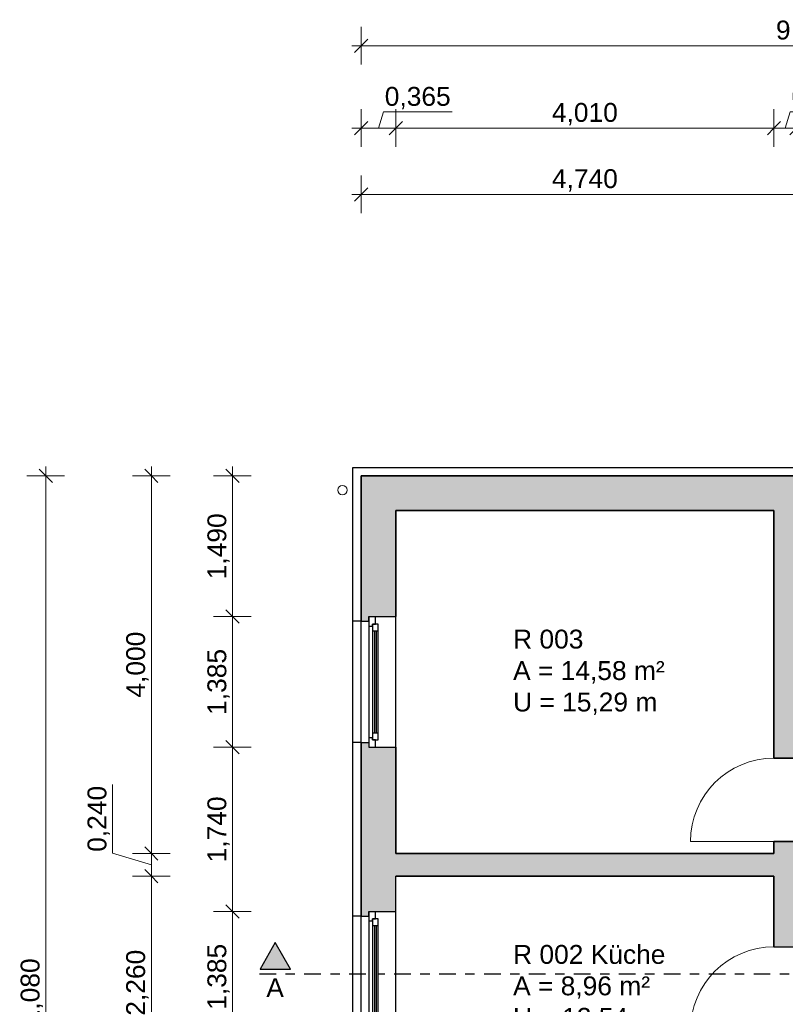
# Model space of a CAD drawing. Header units: millimetres. Extents: x 5 to 471, y 35 to 84.
# Tile 5 of 34: x 5 to 13, y 45 to 55. Entities that reach past the tile are written whole.
import ezdxf

# ---------------------------------------------------------------- set-up
doc = ezdxf.new("R2010")
doc.units = ezdxf.units.MM
doc.header["$MEASUREMENT"] = 0
doc.linetypes.add('Strichpunktlinie', pattern=[0.335139, 0.176389, -0.088194, 0, -0.070556])
doc.linetypes.add('Wipeout_Contour', pattern=[1, 0, -1])
for name, color, linetype, lineweight in [('1 Wandschnitt', 250, 'Continuous', 35), ('2 Türen', 252, 'Continuous', 18), ('3 Raumstempel', 251, 'Continuous', 15), ('4 Schraffuren', 252, 'Continuous', 13), ('5 Bemassung', 250, 'Continuous', 15)]:
    doc.layers.add(name, color=color, linetype=linetype, lineweight=lineweight)
for name, color, linetype in [('A_1 Sanitär', 7, 'Continuous'), ('P_ZE_BILD', 7, 'Continuous'), ('R_NT_HIDDEN', 7, 'Continuous'), ('R_TR_AUSSENWAND', 7, 'Continuous'), ('R_TR_INNENWAND', 3, 'Continuous')]:
    doc.layers.add(name, color=color, linetype=linetype)
doc.styles.add('Cord 50', font='ARIAL.TTF', dxfattribs={"height": 0.2})
doc.styles.add('ERSTELLTER_STIL_1', font='ARIAL.TTF')
doc.styles.get("Standard").update_dxf_attribs({"font": 'txt', "bigfont": 'BIGFONT.SHX'})
doc.dimstyles.new('Cord 50', dxfattribs={"dimscale": 0, "dimtxt": 1, "dimasz": 0.005, "dimexe": 0.01, "dimexo": 0.03, "dimgap": 0.027, "dimtad": 1, "dimdec": 3, "dimzin": 0, "dimdsep": 46, "dimlunit": 6, "dimtxsty": 'Cord 50', "dimblk": 'MASSKETTE', "dimcen": 0.009, "dimse1": 1, "dimse2": 1, "dimclrd": 256, "dimclre": 256, "dimclrt": 256, "dimazin": 0, "dimtfac": 1, "dimtdec": 3, "dimtmove": 1, "dimatfit": 3, "dimldrblk": 'MASSKETTE', "dimfxl": 1, "dimtolj": 1, "dimtzin": 0, "dimlwd": -1, "dimlwe": -1, "dimarcsym": 0})

# ---------------------------------------------------------------- blocks, each defined once
blk = doc.blocks.new('1-Flügelfenster 14')
at = {"layer": 'R_TR_AUSSENWAND', "linetype": 'Continuous'}
for p, q in [((-0.6425, 0.08), (0.6425, 0.08)), ((-0.6925, -0.285), (0.6925, -0.285))]:
    blk.add_line(p, q, dxfattribs=at)
at = {"color": 254, "linetype": 'Wipeout_Contour', "lineweight": 0, "ltscale": 3.397843}
blk.add_wipeout([(-0.5925, 0), (-0.5925, -0.04), (0.5925, -0.04), (0.5925, 0)], dxfattribs=at).dxf.layer = 'R_TR_AUSSENWAND'
at = {"color": 254, "linetype": 'Wipeout_Contour', "lineweight": 0, "ltscale": 5.415648}
blk.add_wipeout([(-0.6925, -0.07), (-0.6125, -0.07), (-0.6125, -0.04), (-0.5925, -0.04), (-0.5925, 0), (-0.6925, 0)], dxfattribs=at).dxf.layer = 'R_TR_AUSSENWAND'
at = {"color": 254, "linetype": 'Wipeout_Contour', "lineweight": 0, "ltscale": 5.399769}
blk.add_wipeout([(0.6925, 0), (0.5925, 0), (0.5925, -0.04), (0.6125, -0.04), (0.6125, -0.07), (0.6925, -0.07)], dxfattribs=at).dxf.layer = 'R_TR_AUSSENWAND'
at = {"layer": 'R_TR_AUSSENWAND', "linetype": 'Continuous'}
for p, q in [((-0.6925, 0), (-0.6925, -0.07)), ((0.6925, 0), (0.6925, -0.07))]:
    blk.add_line(p, q, dxfattribs=at)
at = {"color": 254, "linetype": 'Wipeout_Contour', "lineweight": 0, "ltscale": 3.306582}
blk.add_wipeout([(-0.5425, -0.04), (-0.5425, -0.06), (0.5425, -0.06), (0.5425, -0.04)], dxfattribs=at).dxf.layer = 'R_TR_AUSSENWAND'
at = {"color": 254, "linetype": 'Wipeout_Contour', "lineweight": 0, "ltscale": 3.310564}
blk.add_wipeout([(-0.5425, -0.08), (-0.5425, -0.1), (0.5425, -0.1), (0.5425, -0.08)], dxfattribs=at).dxf.layer = 'R_TR_AUSSENWAND'
at = {"color": 254, "linetype": 'Wipeout_Contour', "lineweight": 0, "ltscale": 3.394142}
blk.add_wipeout([(-0.6125, -0.04), (-0.6125, -0.1), (-0.5425, -0.1), (-0.5425, -0.04)], dxfattribs=at).dxf.layer = 'R_TR_AUSSENWAND'
at = {"color": 254, "linetype": 'Wipeout_Contour', "lineweight": 0, "ltscale": 3.394929}
blk.add_wipeout([(0.5425, -0.04), (0.5425, -0.1), (0.6125, -0.1), (0.6125, -0.04)], dxfattribs=at).dxf.layer = 'R_TR_AUSSENWAND'
at = {"layer": 'R_TR_AUSSENWAND', "linetype": 'Continuous'}
for p, q in [((-0.5925, 0), (-0.6925, 0)), ((-0.6425, 0), (-0.6925, 0)), ((0.5925, 0), (-0.5925, 0)), ((0.6925, 0), (0.5925, 0)), ((0.6425, 0), (0.6925, 0)), ((-0.6925, -0.07), (-0.6125, -0.07)), ((-0.6125, -0.07), (-0.6125, -0.04)), ((-0.6125, -0.04), (-0.6125, -0.1)), ((0.6125, -0.04), (0.6125, -0.07)), ((0.6125, -0.1), (0.6125, -0.04)), ((0.6125, -0.07), (0.6925, -0.07))]:
    blk.add_line(p, q, dxfattribs=at)
at = {"color": 254, "linetype": 'Wipeout_Contour', "lineweight": 0, "ltscale": 3.308288}
blk.add_wipeout([(-0.5425, -0.08), (0.5425, -0.08), (0.5425, -0.06), (-0.5425, -0.06)], dxfattribs=at).dxf.layer = 'R_TR_AUSSENWAND'
at = {"layer": 'R_TR_AUSSENWAND', "linetype": 'Continuous'}
for p, q in [((-0.5925, -0.04), (-0.5925, 0)), ((0.5925, 0), (0.5925, -0.04)), ((-0.6125, -0.04), (-0.5925, -0.04)), ((-0.5425, -0.04), (-0.6125, -0.04)), ((-0.6125, -0.1), (-0.5425, -0.1)), ((0.5425, -0.04), (-0.5425, -0.04)), ((-0.5425, -0.1), (-0.5425, -0.04)), ((0.5425, -0.06), (-0.5425, -0.06)), ((-0.5425, -0.08), (0.5425, -0.08)), ((-0.5425, -0.1), (0.5425, -0.1)), ((0.5425, -0.04), (0.5425, -0.1)), ((0.6125, -0.04), (0.5425, -0.04)), ((0.5425, -0.1), (0.6125, -0.1)), ((0.5925, -0.04), (0.6125, -0.04))]:
    blk.add_line(p, q, dxfattribs=at)
blk = doc.blocks.new('MASSKETTE')
at = {"layer": '5 Bemassung'}
for p, q in [((0, -40), (0, 40)), ((0, 0), (-40, 0)), ((-14.1, -14.1), (0, 0)), ((0, 0), (14.1, 14.1)), ((0, 0), (20, 0)), ((0, 0), (0, 0))]:
    blk.add_line(p, q, dxfattribs=at)
blk = doc.blocks.new('*D497')
at = {"layer": '5 Bemassung'}
blk.add_line((7.529, 50.422), (7.529, 48.943), dxfattribs=at)
at = {"layer": 'Defpoints', "color": 0}
for p in [(8.895, 50.428), (7.529, 48.938), (9.26, 48.938)]:
    blk.add_point(p, dxfattribs=at)
at = {"layer": '5 Bemassung', "xscale": 0.005000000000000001, "yscale": 0.005000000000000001, "zscale": 0.005000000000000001}
for p, rotation in [((7.529, 50.428), 90), ((7.529, 48.938), 270)]:
    blk.add_blockref('MASSKETTE', p, dxfattribs=dict(at, rotation=rotation))
at = {"layer": '5 Bemassung', "insert": (7.382, 49.682), "char_height": 0.2, "attachment_point": 5, "rotation": 90, "style": 'Cord 50'}
blk.add_mtext('\\A1;1,490', dxfattribs=at)
blk = doc.blocks.new('*D498')
at = {"layer": '5 Bemassung'}
blk.add_line((7.529, 48.932), (7.529, 47.557), dxfattribs=at)
at = {"layer": 'Defpoints', "color": 0}
for p in [(9.26, 48.938), (7.529, 47.552), (9.26, 47.552)]:
    blk.add_point(p, dxfattribs=at)
at = {"layer": '5 Bemassung', "xscale": 0.005000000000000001, "yscale": 0.005000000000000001, "zscale": 0.005000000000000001}
for p, rotation in [((7.529, 48.938), 90), ((7.529, 47.552), 270)]:
    blk.add_blockref('MASSKETTE', p, dxfattribs=dict(at, rotation=rotation))
at = {"layer": '5 Bemassung', "insert": (7.382, 48.245), "char_height": 0.2, "attachment_point": 5, "rotation": 90, "style": 'Cord 50'}
blk.add_mtext('\\A1;1,385', dxfattribs=at)
blk = doc.blocks.new('*D499')
at = {"layer": '5 Bemassung'}
blk.add_line((7.529, 47.547), (7.529, 45.818), dxfattribs=at)
at = {"layer": 'Defpoints', "color": 0}
for p in [(9.26, 47.552), (7.529, 45.812), (9.26, 45.812)]:
    blk.add_point(p, dxfattribs=at)
at = {"layer": '5 Bemassung', "xscale": 0.005000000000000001, "yscale": 0.005000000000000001, "zscale": 0.005000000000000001}
for p, rotation in [((7.529, 47.552), 90), ((7.529, 45.812), 270)]:
    blk.add_blockref('MASSKETTE', p, dxfattribs=dict(at, rotation=rotation))
at = {"layer": '5 Bemassung', "insert": (7.382, 46.682), "char_height": 0.2, "attachment_point": 5, "rotation": 90, "style": 'Cord 50'}
blk.add_mtext('\\A1;1,740', dxfattribs=at)
blk = doc.blocks.new('*D500')
at = {"layer": '5 Bemassung'}
blk.add_line((7.529, 45.807), (7.529, 44.433), dxfattribs=at)
at = {"layer": 'Defpoints', "color": 0}
for p in [(9.26, 45.812), (7.529, 44.428), (9.26, 44.428)]:
    blk.add_point(p, dxfattribs=at)
at = {"layer": '5 Bemassung', "xscale": 0.005000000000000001, "yscale": 0.005000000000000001, "zscale": 0.005000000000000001}
for p, rotation in [((7.529, 45.812), 90), ((7.529, 44.428), 270)]:
    blk.add_blockref('MASSKETTE', p, dxfattribs=dict(at, rotation=rotation))
at = {"layer": '5 Bemassung', "insert": (7.382, 45.12), "char_height": 0.2, "attachment_point": 5, "rotation": 90, "style": 'Cord 50'}
blk.add_mtext('\\A1;1,385', dxfattribs=at)
blk = doc.blocks.new('*D502')
at = {"layer": '5 Bemassung'}
blk.add_line((6.669, 50.422), (6.669, 46.432), dxfattribs=at)
at = {"layer": 'Defpoints', "color": 0}
for p in [(8.895, 50.428), (6.669, 46.428), (9.26, 46.428)]:
    blk.add_point(p, dxfattribs=at)
at = {"layer": '5 Bemassung', "xscale": 0.005000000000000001, "yscale": 0.005000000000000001, "zscale": 0.005000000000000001}
for p, rotation in [((6.669, 50.428), 90), ((6.669, 46.428), 270)]:
    blk.add_blockref('MASSKETTE', p, dxfattribs=dict(at, rotation=rotation))
at = {"layer": '5 Bemassung', "insert": (6.521, 48.428), "char_height": 0.2, "attachment_point": 5, "rotation": 90, "style": 'Cord 50'}
blk.add_mtext('\\A1;4,000', dxfattribs=at)
blk = doc.blocks.new('*D503')
at = {"layer": '5 Bemassung'}
for p, q in [((6.258, 47.158), (6.258, 46.431)), ((6.258, 46.431), (6.669, 46.307)), ((6.669, 46.422), (6.669, 46.193))]:
    blk.add_line(p, q, dxfattribs=at)
at = {"layer": 'Defpoints', "color": 0}
for p in [(9.26, 46.428), (6.669, 46.188), (9.26, 46.188)]:
    blk.add_point(p, dxfattribs=at)
at = {"layer": '5 Bemassung', "xscale": 0.005000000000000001, "yscale": 0.005000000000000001, "zscale": 0.005000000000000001}
for p, rotation in [((6.669, 46.428), 90), ((6.669, 46.188), 270)]:
    blk.add_blockref('MASSKETTE', p, dxfattribs=dict(at, rotation=rotation))
at = {"layer": '5 Bemassung', "insert": (6.111, 46.794), "char_height": 0.2, "attachment_point": 5, "rotation": 90, "style": 'Cord 50'}
blk.add_mtext('\\A1;0,240', dxfattribs=at)
blk = doc.blocks.new('*D504')
at = {"layer": '5 Bemassung'}
blk.add_line((6.669, 46.182), (6.669, 43.932), dxfattribs=at)
at = {"layer": 'Defpoints', "color": 0}
for p in [(9.26, 46.188), (6.669, 43.928), (9.26, 43.928)]:
    blk.add_point(p, dxfattribs=at)
at = {"layer": '5 Bemassung', "xscale": 0.005000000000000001, "yscale": 0.005000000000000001, "zscale": 0.005000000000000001}
for p, rotation in [((6.669, 46.188), 90), ((6.669, 43.928), 270)]:
    blk.add_blockref('MASSKETTE', p, dxfattribs=dict(at, rotation=rotation))
at = {"layer": '5 Bemassung', "insert": (6.521, 45.057), "char_height": 0.2, "attachment_point": 5, "rotation": 90, "style": 'Cord 50'}
blk.add_mtext('\\A1;2,260', dxfattribs=at)
blk = doc.blocks.new('*D508')
at = {"layer": '5 Bemassung'}
blk.add_line((5.549, 50.422), (5.549, 39.352), dxfattribs=at)
at = {"layer": 'Defpoints', "color": 0}
for p in [(8.895, 50.428), (5.549, 39.347), (8.895, 39.347)]:
    blk.add_point(p, dxfattribs=at)
at = {"layer": '5 Bemassung', "xscale": 0.005000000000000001, "yscale": 0.005000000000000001, "zscale": 0.005000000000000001}
for p, rotation in [((5.549, 50.428), 90), ((5.549, 39.347), 270)]:
    blk.add_blockref('MASSKETTE', p, dxfattribs=dict(at, rotation=rotation))
at = {"layer": '5 Bemassung', "insert": (5.402, 44.888), "char_height": 0.2, "attachment_point": 5, "rotation": 90, "style": 'Cord 50'}
blk.add_mtext('\\A1;11,080', dxfattribs=at)
blk = doc.blocks.new('*D511')
at = {"layer": '5 Bemassung'}
blk.add_line((13.63, 53.412), (8.9, 53.412), dxfattribs=at)
at = {"layer": 'Defpoints', "color": 0}
for p in [(8.895, 53.412), (8.895, 50.428), (13.635, 50.428)]:
    blk.add_point(p, dxfattribs=at)
at = {"layer": '5 Bemassung', "xscale": 0.005000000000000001, "yscale": 0.005000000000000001, "zscale": 0.005000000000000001, "rotation": 180}
blk.add_blockref('MASSKETTE', (8.895, 53.412), dxfattribs=at)
at = {"layer": '5 Bemassung', "xscale": 0.005000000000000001, "yscale": 0.005000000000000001, "zscale": 0.005000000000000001}
blk.add_blockref('MASSKETTE', (13.635, 53.412), dxfattribs=at)
at = {"layer": '5 Bemassung', "insert": (11.265, 53.56), "char_height": 0.2, "attachment_point": 5, "style": 'Cord 50'}
blk.add_mtext('\\A1;4,740', dxfattribs=at)
blk = doc.blocks.new('*D514')
at = {"layer": '5 Bemassung'}
for p, q in [((13.441, 54.285), (13.39, 54.115)), ((14.169, 54.285), (13.441, 54.285)), ((13.505, 54.115), (13.275, 54.115))]:
    blk.add_line(p, q, dxfattribs=at)
at = {"layer": 'Defpoints', "color": 0}
for p in [(13.27, 54.115), (13.27, 50.062), (13.51, 50.062)]:
    blk.add_point(p, dxfattribs=at)
at = {"layer": '5 Bemassung', "xscale": 0.005000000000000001, "yscale": 0.005000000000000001, "zscale": 0.005000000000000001, "rotation": 180}
blk.add_blockref('MASSKETTE', (13.27, 54.115), dxfattribs=at)
at = {"layer": '5 Bemassung', "xscale": 0.005000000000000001, "yscale": 0.005000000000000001, "zscale": 0.005000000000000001}
blk.add_blockref('MASSKETTE', (13.51, 54.115), dxfattribs=at)
at = {"layer": '5 Bemassung', "insert": (13.805, 54.432), "char_height": 0.2, "attachment_point": 5, "style": 'Cord 50'}
blk.add_mtext('\\A1;0,240', dxfattribs=at)
blk = doc.blocks.new('*D515')
at = {"layer": '5 Bemassung'}
blk.add_line((13.265, 54.115), (9.265, 54.115), dxfattribs=at)
at = {"layer": 'Defpoints', "color": 0}
for p in [(9.26, 54.115), (9.26, 50.062), (13.27, 50.062)]:
    blk.add_point(p, dxfattribs=at)
at = {"layer": '5 Bemassung', "xscale": 0.005000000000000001, "yscale": 0.005000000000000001, "zscale": 0.005000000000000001, "rotation": 180}
blk.add_blockref('MASSKETTE', (9.26, 54.115), dxfattribs=at)
at = {"layer": '5 Bemassung', "xscale": 0.005000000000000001, "yscale": 0.005000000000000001, "zscale": 0.005000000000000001}
blk.add_blockref('MASSKETTE', (13.27, 54.115), dxfattribs=at)
at = {"layer": '5 Bemassung', "insert": (11.265, 54.262), "char_height": 0.2, "attachment_point": 5, "style": 'Cord 50'}
blk.add_mtext('\\A1;4,010', dxfattribs=at)
blk = doc.blocks.new('*D516')
at = {"layer": '5 Bemassung'}
for p, q in [((9.129, 54.285), (9.078, 54.115)), ((9.858, 54.285), (9.129, 54.285)), ((9.255, 54.115), (8.9, 54.115))]:
    blk.add_line(p, q, dxfattribs=at)
at = {"layer": 'Defpoints', "color": 0}
for p in [(8.895, 54.115), (8.895, 50.428), (9.26, 50.062)]:
    blk.add_point(p, dxfattribs=at)
at = {"layer": '5 Bemassung', "xscale": 0.005000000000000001, "yscale": 0.005000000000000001, "zscale": 0.005000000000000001, "rotation": 180}
blk.add_blockref('MASSKETTE', (8.895, 54.115), dxfattribs=at)
at = {"layer": '5 Bemassung', "xscale": 0.005000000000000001, "yscale": 0.005000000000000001, "zscale": 0.005000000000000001}
blk.add_blockref('MASSKETTE', (9.26, 54.115), dxfattribs=at)
at = {"layer": '5 Bemassung', "insert": (9.493, 54.432), "char_height": 0.2, "attachment_point": 5, "style": 'Cord 50'}
blk.add_mtext('\\A1;0,365', dxfattribs=at)
blk = doc.blocks.new('*D517')
at = {"layer": '5 Bemassung'}
blk.add_line((8.9, 54.987), (18.38, 54.987), dxfattribs=at)
at = {"layer": 'Defpoints', "color": 0}
for p in [(18.385, 54.987), (8.895, 50.428), (18.385, 50.428)]:
    blk.add_point(p, dxfattribs=at)
at = {"layer": '5 Bemassung', "xscale": 0.005000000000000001, "yscale": 0.005000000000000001, "zscale": 0.005000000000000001, "rotation": 180}
blk.add_blockref('MASSKETTE', (8.895, 54.987), dxfattribs=at)
at = {"layer": '5 Bemassung', "xscale": 0.005000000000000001, "yscale": 0.005000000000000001, "zscale": 0.005000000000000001}
blk.add_blockref('MASSKETTE', (18.385, 54.987), dxfattribs=at)
at = {"layer": '5 Bemassung', "insert": (13.64, 55.135), "char_height": 0.2, "attachment_point": 5, "style": 'Cord 50'}
blk.add_mtext('\\A1;9,490', dxfattribs=at)

msp = doc.modelspace()

# ---------------------------------------------------------------- hatches: boundary and pattern name
at = {"layer": '4 Schraffuren'}
h = msp.add_hatch(color=256, dxfattribs=at)
h.paths.add_polyline_path([(13.635, 50.4275), (13.41, 50.4275), (8.895, 50.4275), (8.895, 48.8875), (8.895, 48.8875), (8.975, 48.8875), (8.975, 48.9375), (9.045, 48.9375), (9.26, 48.9375), (9.26, 48.9375), (9.26, 50.0625), (13.27, 50.0625), (13.27, 47.4375), (13.27, 47.4375), (13.51, 47.4375), (13.51, 47.4375), (13.51, 47.5625), (13.635, 47.5625), (13.635, 47.8025), (13.51, 47.8025), (13.51, 50.0625), (13.635, 50.0625), (13.635, 50.0625), (13.635, 50.1125), (13.635, 50.4275)])
h.paths.add_polyline_path([(15.185, 50.0625), (15.31, 50.0625), (15.595, 50.0625), (15.88, 50.0625), (16.165, 50.0625), (16.5, 50.0625), (16.55, 50.0625), (16.74, 50.0625), (17.02, 50.0625), (18.02, 50.0625), (18.02, 47.8025), (17.02, 47.8025), (16.74, 47.8025), (16.46, 47.8025), (16.18, 47.8025), (15.9, 47.8025), (15.62, 47.8025), (15.34, 47.8025), (15.06, 47.8025), (14.645, 47.8025), (14.645, 47.5625), (15.27, 47.5625), (15.34, 47.5625), (16.34, 47.5625), (18.02, 47.5625), (18.02, 46.9175), (18.02, 46.9175), (18.235, 46.9175), (18.305, 46.9175), (18.305, 46.8675), (18.385, 46.8675), (18.385, 46.8675), (18.385, 50.4275), (15.41, 50.4275), (15.185, 50.4275), (15.185, 50.1125), (15.185, 50.0625)])
msp.add_hatch(color=256, dxfattribs=at).paths.add_polyline_path([(13.51, 46.5525), (13.27, 46.5525), (13.27, 46.5525), (13.27, 46.4275), (9.26, 46.4275), (9.26, 47.5525), (9.26, 47.5525), (9.045, 47.5525), (8.975, 47.5525), (8.975, 47.6025), (8.895, 47.6025), (8.895, 47.6025), (8.895, 45.7625), (8.895, 45.7625), (8.975, 45.7625), (8.975, 45.8125), (9.045, 45.8125), (9.26, 45.8125), (9.26, 45.8125), (9.26, 46.1875), (13.27, 46.1875), (13.27, 45.4375), (13.27, 45.4375), (13.51, 45.4375), (13.51, 45.4375), (13.51, 46.5525)])
at = {"layer": 'P_ZE_BILD', "linetype": 'Continuous', "lineweight": 18}
msp.add_hatch(color=9, dxfattribs=at).paths.add_polyline_path([(7.82309, 45.2016), (8.14453, 45.2016), (7.98112, 45.48464)], flags=0)

# ---------------------------------------------------------------- linework, layer by layer
at = {"layer": '1 Wandschnitt', "linetype": 'Continuous'}
for p, q in [((8.895, 50.4275), (8.895, 48.8875)), ((13.635, 50.4275), (8.895, 50.4275)), ((9.26, 48.9375), (9.26, 50.0625)), ((9.26, 50.0625), (13.27, 50.0625)), ((13.27, 50.0625), (13.27, 47.4375)), ((8.895, 47.6025), (8.895, 45.7625)), ((9.26, 46.4275), (9.26, 47.5525)), ((13.27, 47.4375), (13.51, 47.4375)), ((13.27, 46.5525), (13.51, 46.5525)), ((13.27, 46.5525), (13.27, 46.4275)), ((13.27, 46.4275), (9.26, 46.4275)), ((9.26, 46.1875), (13.27, 46.1875)), ((13.27, 46.1875), (13.27, 45.4375))]:
    msp.add_line(p, q, dxfattribs=at)
at = {"layer": '2 Türen', "linetype": 'Continuous'}
msp.add_line((13.27, 46.5525), (12.385, 46.5525), dxfattribs=at)
for centre in [(13.27, 46.5525), (13.27, 44.5525)]:
    msp.add_arc(centre, 0.885, 90, 180, dxfattribs=at)
at = {"layer": 'A_1 Sanitär', "color": 5, "linetype": 'Continuous', "lineweight": 13}
msp.add_circle((8.695, 50.2775), 0.05, dxfattribs=at)
at = {"layer": 'P_ZE_BILD', "linetype": 'Continuous'}
for p, q in [((7.98112, 45.48464), (7.82309, 45.2016)), ((8.14453, 45.2016), (7.98112, 45.48464)), ((7.82309, 45.2016), (8.14453, 45.2016))]:
    msp.add_line(p, q, dxfattribs=at)
at = {"layer": 'P_ZE_BILD', "linetype": 'Strichpunktlinie'}
msp.add_line((7.81437, 45.1516), (19.26733, 45.1516), dxfattribs=at)
at = {"layer": 'P_ZE_BILD', "color": 255, "linetype": 'Continuous', "lineweight": 18, "flags": 128}
msp.add_lwpolyline([(7.82309, 45.2016), (8.14453, 45.2016), (7.98112, 45.48464)], close=True, dxfattribs=at)
at = {"layer": 'R_NT_HIDDEN', "linetype": 'Continuous'}
for p, q in [((8.805, 39.3475), (8.805, 50.5175)), ((8.805, 50.5175), (13.635, 50.5175)), ((8.895, 48.8875), (8.805, 48.8875)), ((8.895, 47.6025), (8.805, 47.6025)), ((8.895, 45.7625), (8.805, 45.7625))]:
    msp.add_line(p, q, dxfattribs=at)
at = {"layer": 'R_TR_AUSSENWAND', "linetype": 'Continuous'}
for p, q in [((8.895, 48.8875), (8.975, 48.8875)), ((8.975, 48.8875), (8.975, 48.9375)), ((8.975, 48.9375), (9.045, 48.9375)), ((9.045, 48.9375), (9.26, 48.9375)), ((8.895, 47.6025), (8.975, 47.6025)), ((8.975, 47.6025), (8.975, 47.5525)), ((8.975, 47.5525), (9.045, 47.5525)), ((9.045, 47.5525), (9.26, 47.5525)), ((9.26, 45.8125), (9.26, 46.1875)), ((8.975, 45.7625), (8.975, 45.8125)), ((8.975, 45.8125), (9.045, 45.8125)), ((9.045, 45.8125), (9.26, 45.8125)), ((8.895, 45.7625), (8.975, 45.7625))]:
    msp.add_line(p, q, dxfattribs=at)
at = {"layer": 'R_TR_INNENWAND', "linetype": 'Continuous'}
msp.add_line((13.27, 45.4375), (13.51, 45.4375), dxfattribs=at)

# ---------------------------------------------------------------- texts
at = {"layer": '3 Raumstempel', "char_height": 0.2, "width": 3.3667603, "attachment_point": 1}
for s, insert in [('\\fArial|b0|i0;R 003\\PA = 14,58 m²\\PU = 15,29 m', (10.50399, 48.79876)), ('\\fArial|b0|i0;R 002 Küche\\PA = 8,96 m²\\PU = 12,54 m', (10.50399, 45.45722))]:
    msp.add_mtext(s, dxfattribs=dict(at, insert=insert))
at = {"layer": 'P_ZE_BILD', "linetype": 'Continuous', "insert": (7.98112, 45.10459), "char_height": 0.2, "attachment_point": 2, "style": 'ERSTELLTER_STIL_1'}
msp.add_mtext('{A}', dxfattribs=at)

# ---------------------------------------------------------------- dimensions: what is measured, and where the dimension line sits
at = {"layer": '5 Bemassung'}
for base, p1, p2, picture, middle in [((18.385, 54.98745), (8.895, 50.4275), (18.385, 50.4275), '*D517', (13.64, 55.13455)), ((8.895, 54.11457), (9.26, 50.0625), (8.895, 50.4275), '*D516', (9.15568, 54.43227)), ((13.27, 54.11457), (13.51, 50.0625), (13.27, 50.0625), '*D514', (13.46818, 54.43227)), ((9.26, 54.11457), (13.27, 50.0625), (9.26, 50.0625), '*D515', (11.265, 54.26167)), ((8.895, 53.41247), (13.635, 50.4275), (8.895, 50.4275), '*D511', (11.265, 53.55957))]:
    dim = msp.add_linear_dim(base=base, p1=p1, p2=p2, dimstyle='Cord 50', override={"dimscale": 1}, dxfattribs=at)
    dim.commit()
    dim.dimension.update_dxf_attribs({"geometry": picture, "text_midpoint": middle})
dim = msp.add_linear_dim(base=(6.66852, 46.1875), p1=(9.26, 46.4275), p2=(9.26, 46.1875), angle=90, dimstyle='Cord 50', override={"dimscale": 1}, dxfattribs=at)
dim.commit()
dim.dimension.update_dxf_attribs({"geometry": '*D503', "text_midpoint": (6.11062, 46.45774)})

# ---------------------------------------------------------------- next in the draw order: block references
at = {"layer": 'R_TR_AUSSENWAND', "linetype": 'Continuous', "rotation": 90}
for p in [(8.975, 48.245), (8.975, 45.12)]:
    msp.add_blockref('1-Flügelfenster 14', p, dxfattribs=at)

# ---------------------------------------------------------------- next in the draw order: dimensions: what is measured, and where the dimension line sits
at = {"layer": '5 Bemassung'}
for base, p1, p2, picture, middle in [((5.54896, 39.3475), (8.895, 50.4275), (8.895, 39.3475), '*D508', (5.40186, 44.8875)), ((6.66852, 46.4275), (8.895, 50.4275), (9.26, 46.4275), '*D502', (6.52142, 48.4275)), ((7.52906, 48.9375), (8.895, 50.4275), (9.26, 48.9375), '*D497', (7.38196, 49.6825)), ((7.52906, 47.5525), (9.26, 48.9375), (9.26, 47.5525), '*D498', (7.38196, 48.245)), ((7.52906, 45.8125), (9.26, 47.5525), (9.26, 45.8125), '*D499', (7.38196, 46.6825)), ((6.66852, 43.9275), (9.26, 46.1875), (9.26, 43.9275), '*D504', (6.52142, 45.0575)), ((7.52906, 44.4275), (9.26, 45.8125), (9.26, 44.4275), '*D500', (7.38196, 45.12))]:
    dim = msp.add_linear_dim(base=base, p1=p1, p2=p2, angle=90, dimstyle='Cord 50', override={"dimscale": 1}, dxfattribs=at)
    dim.commit()
    dim.dimension.update_dxf_attribs({"geometry": picture, "text_midpoint": middle})

doc.saveas('drawing.dxf')
